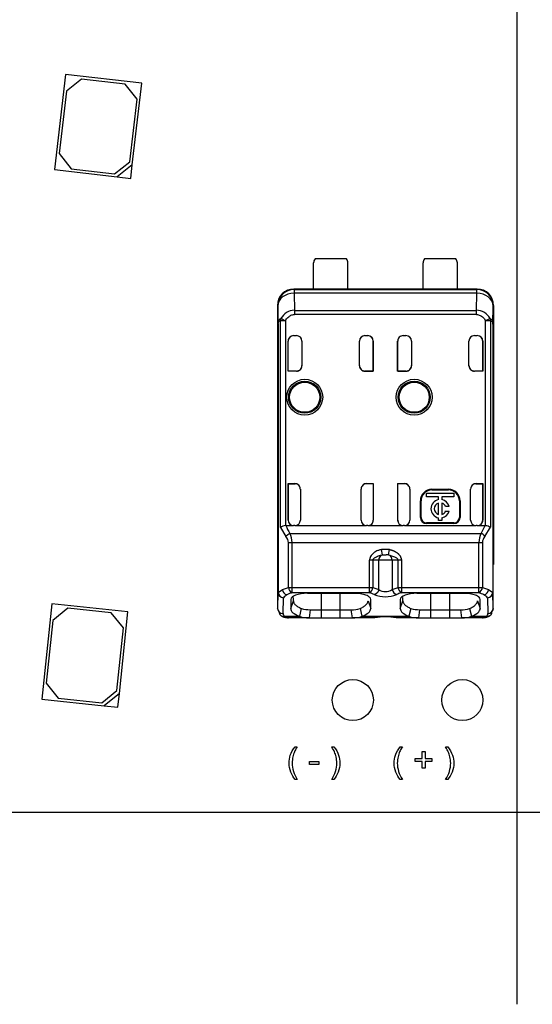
# Model space of a CAD drawing. Header units: millimetres. Extents: x 16 to 406, y 14 to 285.
# Tile 5 of 12: x 127 to 137, y 108 to 126. Entities that reach past the tile are written whole.
import ezdxf
from ezdxf.lldxf.tags import DXFTag

# ---------------------------------------------------------------- set-up
doc = ezdxf.new("R2010")
doc.units = ezdxf.units.MM
for name, color, linetype in [('4010-411-12610_S', 7, 'Continuous'), ('Default', 7, 'Continuous'), ('LED_2835', 7, 'Continuous'), ('PCB_RDLED_315_EM', 7, 'Continuous')]:
    doc.layers.add(name, color=color, linetype=linetype)
tags = doc.linetypes.add('CENTER2', pattern=[28.575, 19.05, -3.175, 3.175, -3.175]).pattern_tags.tags
tags[10:11] = [DXFTag(74, 4), DXFTag(75, 0), DXFTag(340, '0'), DXFTag(46, 0.0), DXFTag(50, 0.0), DXFTag(44, 0.0), DXFTag(45, 0.0)]
tags[8:9] = [DXFTag(74, 4), DXFTag(75, 0), DXFTag(340, '0'), DXFTag(46, 0.0), DXFTag(50, 0.0), DXFTag(44, 0.0), DXFTag(45, 0.0)]
tags[6:7] = [DXFTag(74, 4), DXFTag(75, 0), DXFTag(340, '0'), DXFTag(46, 0.0), DXFTag(50, 0.0), DXFTag(44, 0.0), DXFTag(45, 0.0)]
tags[4:5] = [DXFTag(74, 4), DXFTag(75, 0), DXFTag(340, '0'), DXFTag(46, 0.0), DXFTag(50, 0.0), DXFTag(44, 0.0), DXFTag(45, 0.0)]

# ---------------------------------------------------------------- blocks, each defined once
blk = doc.blocks.new('SEANNOT_GROUP')
at = {"layer": 'Default', "color": 7, "linetype": 'CENTER2'}
blk.add_line((136.359, 271.142), (136.359, 108.242), dxfattribs=at)
blk = doc.blocks.new('SE')
at = {"layer": '4010-411-12610_S', "color": 7, "linetype": 'Continuous'}
for p, q in [((133.247, 121.842), (132.672, 121.842)), ((135.247, 121.842), (134.672, 121.842)), ((132.647, 121.291), (132.647, 121.767)), ((133.272, 121.291), (133.272, 121.767)), ((134.647, 121.291), (134.647, 121.767)), ((135.272, 121.291), (135.272, 121.767)), ((132.284, 121.292), (132.647, 121.292)), ((132.284, 121.292), (132.284, 121.284)), ((132.292, 121.284), (132.284, 121.284)), ((132.292, 121.284), (132.292, 121.213)), ((132.292, 121.284), (135.626, 121.284)), ((132.292, 121.284), (132.292, 121.284)), ((133.272, 121.291), (132.647, 121.291)), ((133.272, 121.292), (134.647, 121.292)), ((135.272, 121.291), (134.647, 121.291)), ((135.272, 121.292), (135.634, 121.292)), ((135.626, 121.213), (135.626, 121.284)), ((135.627, 121.284), (135.626, 121.284)), ((135.627, 121.284), (135.634, 121.284)), ((135.634, 121.292), (135.634, 121.284)), ((132.293, 121.213), (132.295, 120.902)), ((135.626, 121.213), (132.293, 121.213)), ((135.623, 120.902), (135.625, 121.213)), ((131.984, 120.992), (131.984, 116.267)), ((131.992, 120.984), (131.984, 120.992)), ((131.992, 120.984), (131.996, 120.648)), ((132.295, 120.902), (135.623, 120.902)), ((132.296, 120.902), (132.296, 120.826)), ((135.623, 120.826), (135.623, 120.902)), ((135.922, 120.648), (135.926, 120.984)), ((135.934, 120.992), (135.926, 120.984)), ((135.934, 120.992), (135.934, 116.267)), ((132.049, 120.755), (132.054, 120.752)), ((132.054, 120.752), (132.131, 120.712)), ((135.623, 120.826), (132.296, 120.826)), ((135.87, 120.755), (135.787, 120.712)), ((131.996, 115.754), (131.996, 120.648)), ((131.999, 120.648), (131.996, 120.648)), ((131.999, 120.648), (131.999, 115.754)), ((132.041, 116.943), (132.041, 120.712)), ((132.131, 120.712), (132.041, 120.712)), ((132.131, 120.712), (132.131, 116.974)), ((135.877, 120.712), (135.787, 120.712)), ((135.787, 116.974), (135.787, 120.712)), ((135.877, 120.712), (135.877, 116.945)), ((135.922, 120.648), (135.92, 120.648)), ((135.92, 120.648), (135.92, 115.754)), ((135.922, 120.648), (135.922, 115.754)), ((132.281, 120.442), (132.334, 120.442)), ((133.584, 120.442), (133.637, 120.442)), ((134.281, 120.442), (134.334, 120.442)), ((135.584, 120.442), (135.637, 120.442)), ((132.181, 119.792), (132.181, 120.342)), ((132.182, 120.342), (132.181, 120.342)), ((132.182, 119.795), (132.182, 120.342)), ((132.434, 120.342), (132.434, 119.892)), ((133.484, 119.892), (133.484, 120.342)), ((133.736, 119.795), (133.736, 120.342)), ((133.737, 120.342), (133.736, 120.342)), ((133.737, 120.342), (133.737, 119.792)), ((134.181, 119.792), (134.181, 120.342)), ((134.182, 120.342), (134.181, 120.342)), ((134.182, 119.795), (134.182, 120.342)), ((134.434, 120.342), (134.434, 119.892)), ((135.484, 119.892), (135.484, 120.342)), ((135.736, 119.795), (135.736, 120.342)), ((135.737, 120.342), (135.736, 120.342)), ((135.737, 120.342), (135.737, 119.792)), ((132.182, 119.795), (132.181, 119.792)), ((132.334, 119.792), (132.181, 119.792)), ((132.334, 119.795), (132.182, 119.795)), ((132.334, 119.792), (132.334, 119.795)), ((133.584, 119.795), (133.736, 119.795)), ((133.584, 119.795), (133.584, 119.792)), ((133.737, 119.792), (133.584, 119.792)), ((133.736, 119.795), (133.737, 119.792)), ((134.182, 119.795), (134.181, 119.792)), ((134.334, 119.792), (134.181, 119.792)), ((134.182, 119.795), (134.334, 119.795)), ((134.334, 119.792), (134.334, 119.795)), ((135.736, 119.795), (135.584, 119.795)), ((135.584, 119.795), (135.584, 119.792)), ((135.737, 119.792), (135.584, 119.792)), ((135.736, 119.795), (135.737, 119.792)), ((132.181, 117.742), (132.181, 117.075)), ((132.181, 117.742), (132.304, 117.742)), ((132.182, 117.738), (132.181, 117.742)), ((132.182, 117.738), (132.307, 117.738)), ((132.182, 117.075), (132.182, 117.738)), ((132.307, 117.738), (132.304, 117.742)), ((133.611, 117.738), (133.614, 117.742)), ((133.736, 117.738), (133.611, 117.738)), ((133.614, 117.742), (133.737, 117.742)), ((133.736, 117.738), (133.737, 117.742)), ((133.736, 117.738), (133.736, 117.075)), ((133.737, 117.742), (133.737, 117.075)), ((134.181, 117.742), (134.181, 117.075)), ((134.181, 117.742), (134.304, 117.742)), ((134.182, 117.738), (134.181, 117.742)), ((134.307, 117.738), (134.182, 117.738)), ((134.182, 117.075), (134.182, 117.738)), ((134.307, 117.738), (134.304, 117.742)), ((135.61, 117.738), (135.614, 117.742)), ((135.61, 117.738), (135.736, 117.738)), ((135.614, 117.742), (135.737, 117.742)), ((135.736, 117.738), (135.737, 117.742)), ((135.736, 117.075), (135.736, 117.738)), ((135.737, 117.742), (135.737, 117.075)), ((132.404, 117.642), (132.404, 117.075)), ((133.514, 117.075), (133.514, 117.642)), ((134.404, 117.642), (134.404, 117.075)), ((134.711, 117.499), (134.711, 117.566)), ((134.711, 117.566), (135.205, 117.566)), ((134.925, 117.499), (134.711, 117.499)), ((134.809, 117.638), (135.109, 117.638)), ((134.809, 117.638), (134.809, 117.625)), ((134.809, 117.625), (135.109, 117.625)), ((134.925, 117.448), (134.925, 117.499)), ((135.205, 117.499), (134.991, 117.499)), ((134.991, 117.499), (134.991, 117.448)), ((135.109, 117.625), (135.109, 117.638)), ((135.205, 117.566), (135.205, 117.499)), ((135.514, 117.075), (135.514, 117.642)), ((134.596, 117.125), (134.596, 117.425)), ((134.609, 117.425), (134.596, 117.425)), ((134.609, 117.125), (134.609, 117.425)), ((134.925, 117.18), (134.925, 117.386)), ((134.991, 117.386), (134.991, 117.18)), ((135.121, 117.324), (135.058, 117.324)), ((135.322, 117.425), (135.309, 117.425)), ((135.309, 117.425), (135.309, 117.125)), ((135.322, 117.425), (135.322, 117.125)), ((134.596, 117.125), (134.609, 117.125)), ((135.058, 117.241), (135.121, 117.241)), ((135.309, 117.125), (135.322, 117.125)), ((132.041, 116.943), (132.141, 116.777)), ((132.14, 116.975), (132.281, 116.975)), ((132.181, 117.075), (132.182, 117.075)), ((132.304, 116.975), (132.281, 116.975)), ((132.304, 116.975), (133.614, 116.975)), ((133.637, 116.975), (133.614, 116.975)), ((133.637, 116.975), (134.281, 116.975)), ((133.736, 117.075), (133.737, 117.075)), ((134.181, 117.075), (134.182, 117.075)), ((134.304, 116.975), (134.281, 116.975)), ((134.304, 116.975), (135.614, 116.975)), ((135.209, 117.025), (134.709, 117.025)), ((134.709, 117.025), (134.709, 117.012)), ((135.209, 117.012), (134.709, 117.012)), ((134.925, 117.066), (134.925, 117.117)), ((134.991, 117.066), (134.925, 117.066)), ((134.991, 117.117), (134.991, 117.066)), ((135.209, 117.012), (135.209, 117.025)), ((135.637, 116.975), (135.614, 116.975)), ((135.637, 116.975), (135.778, 116.975)), ((135.736, 117.075), (135.737, 117.075)), ((135.777, 116.777), (135.877, 116.945)), ((135.787, 116.974), (135.778, 116.975)), ((132.213, 116.834), (135.706, 116.834)), ((132.188, 115.844), (132.188, 116.664)), ((132.251, 116.664), (132.188, 116.664)), ((135.667, 116.664), (132.251, 116.664)), ((132.251, 116.664), (132.251, 115.844)), ((135.73, 116.664), (135.667, 116.664)), ((135.667, 115.844), (135.667, 116.664)), ((135.73, 116.664), (135.73, 115.844)), ((134.03, 116.539), (133.888, 116.539)), ((133.903, 116.44), (133.888, 116.539)), ((133.903, 116.44), (133.965, 116.442)), ((133.965, 116.442), (133.973, 116.442)), ((134.015, 116.44), (134.03, 116.539)), ((134.015, 116.44), (134.127, 116.406)), ((131.984, 116.267), (131.989, 116.267)), ((131.989, 116.263), (131.989, 116.267)), ((131.989, 116.267), (131.989, 115.463)), ((133.667, 115.844), (133.667, 116.342)), ((133.73, 116.342), (133.667, 116.342)), ((133.836, 116.342), (133.73, 116.342)), ((133.73, 116.342), (133.73, 115.844)), ((133.836, 115.81), (133.836, 116.342)), ((134.082, 116.342), (133.836, 116.342)), ((134.082, 116.342), (134.082, 115.81)), ((134.188, 116.342), (134.082, 116.342)), ((134.251, 116.342), (134.188, 116.342)), ((134.188, 115.844), (134.188, 116.342)), ((134.251, 116.342), (134.251, 115.844)), ((135.929, 116.267), (135.929, 116.263)), ((135.929, 115.463), (135.929, 116.267)), ((135.929, 116.267), (135.934, 116.267)), ((131.996, 115.754), (131.989, 115.463)), ((131.996, 115.754), (131.999, 115.754)), ((131.999, 115.754), (132.076, 115.807)), ((132.076, 115.807), (132.188, 115.844)), ((132.188, 115.844), (132.251, 115.844)), ((132.251, 115.844), (133.667, 115.844)), ((132.251, 115.844), (132.251, 115.75)), ((133.667, 115.75), (132.251, 115.75)), ((133.384, 115.739), (132.534, 115.739)), ((132.784, 115.739), (132.784, 115.441)), ((133.134, 115.441), (133.134, 115.739)), ((133.667, 115.75), (133.667, 115.844)), ((133.667, 115.844), (133.73, 115.844)), ((133.73, 115.844), (133.836, 115.81)), ((134.082, 115.81), (134.188, 115.844)), ((134.188, 115.844), (134.251, 115.844)), ((134.251, 115.844), (135.667, 115.844)), ((134.251, 115.844), (134.251, 115.75)), ((135.667, 115.75), (134.251, 115.75)), ((135.384, 115.739), (134.534, 115.739)), ((134.784, 115.739), (134.784, 115.441)), ((135.134, 115.441), (135.134, 115.739)), ((135.667, 115.844), (135.73, 115.844)), ((135.667, 115.75), (135.667, 115.844)), ((135.73, 115.844), (135.842, 115.807)), ((135.842, 115.807), (135.92, 115.754)), ((135.92, 115.754), (135.922, 115.754)), ((135.929, 115.463), (135.922, 115.754)), ((132.089, 115.369), (132.096, 115.66)), ((132.229, 115.628), (132.228, 115.464)), ((132.228, 115.464), (132.278, 115.605)), ((132.278, 115.606), (132.278, 115.666)), ((133.641, 115.605), (133.69, 115.464)), ((133.691, 115.464), (133.689, 115.628)), ((134.229, 115.628), (134.228, 115.464)), ((134.228, 115.464), (134.278, 115.605)), ((134.278, 115.606), (134.278, 115.666)), ((135.641, 115.605), (135.69, 115.464)), ((135.691, 115.464), (135.689, 115.628)), ((135.822, 115.66), (135.829, 115.369)), ((132.014, 115.416), (131.989, 115.463)), ((132.014, 115.416), (132.014, 115.406)), ((132.422, 115.463), (132.386, 115.322)), ((132.584, 115.441), (132.564, 115.292)), ((132.584, 115.441), (132.784, 115.441)), ((132.784, 115.441), (132.784, 115.292)), ((132.784, 115.441), (133.134, 115.441)), ((133.134, 115.441), (133.335, 115.441)), ((133.134, 115.292), (133.134, 115.441)), ((133.355, 115.292), (133.335, 115.441)), ((133.494, 115.463), (133.53, 115.322)), ((134.422, 115.463), (134.386, 115.322)), ((134.583, 115.441), (134.564, 115.292)), ((134.583, 115.441), (134.784, 115.441)), ((134.784, 115.441), (135.134, 115.441)), ((134.784, 115.441), (134.784, 115.292)), ((135.134, 115.292), (135.134, 115.441)), ((135.134, 115.441), (135.335, 115.441)), ((135.355, 115.292), (135.335, 115.441)), ((135.494, 115.463), (135.53, 115.322)), ((135.929, 115.463), (135.904, 115.416)), ((132.109, 115.322), (132.387, 115.322)), ((132.564, 115.292), (132.187, 115.292)), ((132.564, 115.292), (132.784, 115.292)), ((132.784, 115.292), (133.134, 115.292)), ((133.134, 115.292), (133.355, 115.292)), ((133.749, 115.292), (133.355, 115.292)), ((133.531, 115.322), (134.387, 115.322)), ((133.762, 115.292), (133.749, 115.292)), ((134.169, 115.292), (134.156, 115.292)), ((134.564, 115.292), (134.17, 115.292)), ((134.564, 115.292), (134.784, 115.292)), ((134.784, 115.292), (135.134, 115.292)), ((135.134, 115.292), (135.355, 115.292)), ((135.731, 115.292), (135.355, 115.292)), ((135.531, 115.322), (135.809, 115.322))]:
    blk.add_line(p, q, dxfattribs=at)
for centre, radius in [((132.484, 119.317), 0.328), ((134.484, 119.317), 0.328), ((132.484, 119.317), 0.293), ((132.484, 119.317), 0.276), ((132.484, 119.317), 0.275), ((134.484, 119.317), 0.293), ((134.484, 119.317), 0.276), ((134.484, 119.317), 0.275)]:
    blk.add_circle(centre, radius, dxfattribs=at)
for centre, radius, start, end in [((132.772, 121.767), 0.125, 143.1301, 180), ((133.147, 121.767), 0.125, 0, 36.8699), ((134.772, 121.767), 0.125, 143.1301, 180), ((135.147, 121.767), 0.125, 0, 36.8699), ((132.292, 120.984), 0.3, 90.0044, 179.9972), ((135.626, 120.984), 0.3, 0.004, 89.9956), ((132.302, 120.612), 0.291, 91.2569, 150.5251), ((135.617, 120.612), 0.291, 29.4844, 88.8126), ((132.149, 120.716), 0.108, 158.8079, 181.9904), ((135.77, 120.716), 0.107, 357.689, 21.1832), ((132.334, 120.342), 0.1, 0, 90), ((133.584, 120.342), 0.1, 90, 180), ((134.334, 120.342), 0.1, 0, 90), ((135.584, 120.342), 0.1, 90, 180), ((134.809, 117.425), 0.213, 90, 180), ((134.809, 117.425), 0.2, 90, 180), ((135.109, 117.425), 0.213, 0, 90), ((135.109, 117.425), 0.2, 0, 90), ((134.958, 117.283), 0.169, 101.3273, 258.6727), ((134.958, 117.283), 0.108, 107.7847, 252.2153), ((134.958, 117.283), 0.169, 14.2042, 78.6727), ((134.958, 117.283), 0.108, 22.432, 72.2153), ((134.709, 117.125), 0.113, 180, 270), ((134.709, 117.125), 0.1, 180, 270), ((134.958, 117.283), 0.108, 287.7847, 337.568), ((134.958, 117.283), 0.169, 281.3273, 345.7958), ((135.209, 117.125), 0.113, 270, 360), ((135.209, 117.125), 0.1, 270, 0), ((132.155, 116.762), 0.214, 96.3279, 121.9726), ((132.789, 117.218), 0.693, 200.5133, 213.6746), ((135.129, 117.218), 0.693, 326.3247, 339.4849), ((135.754, 116.72), 0.256, 61.4654, 82.6325), ((132.006, 116.654), 0.183, 3.0093, 42.3193), ((131.837, 116.659), 0.415, 0.6971, 24.9695), ((136.077, 116.66), 0.411, 154.9096, 179.4245), ((135.628, 116.663), 0.188, 37.5468, 65.6336), ((135.91, 116.655), 0.181, 137.489, 177.1839), ((133.981, 116.108), 0.334, 84.1343, 91.3005), ((132.101, 115.763), 0.103, 185.0488, 266.9914), ((132.19, 115.824), 0.115, 188.6128, 254.6201), ((132.236, 115.558), 0.173, 116.1713, 143.8588), ((132.378, 115.301), 0.467, 105.762, 117.932), ((132.312, 115.859), 0.125, 186.8293, 240.7266), ((133.606, 115.859), 0.125, 299.2767, 353.1684), ((133.536, 115.287), 0.481, 63.0574, 74.1819), ((133.959, 116.238), 0.561, 248.5184, 291.4817), ((133.959, 115.984), 0.213, 234.702, 305.2981), ((134.197, 115.827), 0.116, 188.5939, 253.7237), ((134.312, 115.859), 0.125, 186.8284, 240.7273), ((135.606, 115.859), 0.125, 299.2716, 353.1726), ((135.54, 115.3), 0.467, 62.0828, 74.2359), ((135.728, 115.825), 0.116, 285.4661, 351.313), ((135.682, 115.558), 0.173, 36.1301, 63.8376), ((135.817, 115.763), 0.103, 273.1146, 354.8365), ((132.086, 115.466), 0.0975, 182.0087, 271.5161), ((132.097, 115.405), 0.0836, 179.2963, 278.1629), ((132.156, 115.473), 0.173, 235.1976, 270.9259), ((132.577, 116.005), 0.564, 254.1985, 270.6687), ((133.351, 115.932), 0.491, 268.1004, 287.046), ((134.577, 116.005), 0.564, 254.1984, 270.6678), ((135.351, 115.932), 0.491, 268.1011, 287.0483), ((135.755, 115.484), 0.187, 270.1952, 305.2866), ((135.832, 115.466), 0.0975, 268.4846, 357.9947), ((132.538, 115.672), 0.381, 246.7079, 273.8541), ((133.38, 115.675), 0.384, 266.2579, 293.1838), ((133.959, 114.32), 0.992, 78.5509, 101.4751), ((134.538, 115.673), 0.382, 246.7298, 273.8484), ((135.38, 115.675), 0.384, 266.2754, 293.2153)]:
    blk.add_arc(centre, radius, start, end, dxfattribs=at)
for centre, major_axis, ratio, start_param, end_param in [((132.284, 120.992), (0.212, -0.212), 0.999924, 2.356207, 3.926956), ((135.634, 120.992), (-0.212, -0.212), 0.999924, 2.35623, 3.926978), ((132.292, 120.984), (0.3, 0.003), 0.766027, 1.562157, 3.128038), ((135.626, 120.984), (0.3, -0.003), 0.766027, 0.013567, 1.579437), ((132.281, 120.342), (0.1, 0), 0.999994, 1.570796, 3.141593), ((132.282, 120.342), (0.1, 0), 0.999994, 1.57081, 3.141593), ((133.636, 120.342), (-0.1, 0), 0.999994, 3.141593, 4.712389), ((133.637, 120.342), (-0.1, 0), 0.999994, 3.141593, 4.712389), ((134.281, 120.342), (0.1, 0), 0.999994, 1.570796, 3.141593), ((134.282, 120.342), (0.1, 0), 0.999994, 1.570796, 3.141593), ((135.636, 120.342), (-0.1, 0), 0.999994, 3.141593, 4.712375), ((135.637, 120.342), (-0.1, 0), 0.999994, 3.141593, 4.712389), ((132.334, 119.895), (0, 0.1), 0.999848, 3.141592, 4.712389), ((132.334, 119.892), (0, 0.1), 0.999848, 3.141592, 4.712389), ((133.584, 119.895), (0, 0.1), 0.999848, 1.570796, 3.141593), ((133.584, 119.892), (0, 0.1), 0.999848, 1.570796, 3.141593), ((134.334, 119.895), (0, 0.1), 0.999848, 3.141592, 4.712389), ((134.334, 119.892), (0, 0.1), 0.999848, 3.141592, 4.712389), ((135.584, 119.895), (0, 0.1), 0.999848, 1.570796, 3.141601), ((135.584, 119.892), (0, 0.1), 0.999848, 1.570796, 3.141601), ((132.304, 117.642), (0.0707, -0.0707), 0.999695, 0.785246, 2.356347), ((132.307, 117.638), (0.0707, -0.0707), 0.999695, 1.570796, 2.356347), ((133.614, 117.642), (-0.0707, -0.0707), 0.999695, 3.926838, 5.497939), ((133.611, 117.638), (-0.0707, -0.0707), 0.999695, 3.926838, 4.712389), ((134.304, 117.642), (0.0707, -0.0707), 0.999695, 0.785246, 2.356347), ((134.307, 117.638), (0.0707, -0.0707), 0.999695, 1.570796, 2.356347), ((135.614, 117.642), (-0.0707, -0.0707), 0.999695, 3.926839, 5.497939), ((135.611, 117.638), (-0.0707, -0.0707), 0.999695, 3.932239, 4.712389), ((132.281, 117.075), (0.1, 0), 0.999994, 3.141593, 4.712389), ((132.282, 117.075), (0.1, 0), 0.999994, 3.141593, 4.712389), ((132.304, 117.075), (0.1, 0), 0.999848, 4.712389, 6.283185), ((133.614, 117.075), (-0.1, 0), 0.999848, 0, 1.570796), ((133.636, 117.075), (-0.1, 0), 0.999994, 1.570796, 3.141593), ((133.637, 117.075), (-0.1, 0), 0.999994, 1.570796, 3.141593), ((134.281, 117.075), (0.1, 0), 0.999994, 3.141593, 4.712389), ((134.282, 117.075), (0.1, 0), 0.999994, 3.141593, 4.712389), ((134.304, 117.075), (0.1, 0), 0.999848, 4.712389, 6.283185), ((135.614, 117.075), (-0.1, 0), 0.999848, 0, 1.570796), ((135.636, 117.075), (-0.1, 0), 0.999994, 1.570796, 3.141593), ((135.637, 117.075), (-0.1, 0), 0.999994, 1.570796, 3.141593), ((133.918, 116.342), (0, -0.1), 0.821429, 3.324107, 4.712389), ((134, 116.342), (0, 0.1), 0.821429, 4.712389, 6.100671), ((132.284, 116.267), (0.3, 0), 0.999962, 3.141593, 3.453003), ((132.096, 115.754), (0.1, -0.0024), 0.939661, 3.166998, 4.734915), ((134.557, 115.629), (-0.469, 0), 0.34202, -0.859272, -0.576897), ((135.822, 115.754), (0.1, 0.0024), 0.939661, 4.689874, 6.257729), ((132.539, 115.368), (0.45, 0), 0.34204, 3.132956, 3.443098), ((135.378, 115.368), (-0.451, 0), 0.342128, 2.840825, 3.150345), ((135.809, 115.416), (-0.074, 0.0672), 0.8975, 2.254597, 3.122934), ((135.809, 115.416), (-0.074, 0.0672), 0.8975, 3.122934, 3.932999), ((132.187, 115.392), (0, -0.1), 0.754543, 6.081998, 6.283069), ((135.731, 115.392), (0, 0.1), 0.754543, 3.141545, 3.42208)]:
    blk.add_ellipse(centre, major_axis=major_axis, ratio=ratio, start_param=start_param, end_param=end_param, dxfattribs=at)
for points, degree, knots in [([(132.049, 120.755), (132.045, 120.753), (132.036, 120.748), (132.026, 120.74), (132.016, 120.729), (132.009, 120.719), (132.003, 120.707), (131.999, 120.69), (131.996, 120.671), (131.996, 120.656), (131.996, 120.648)], 3, [0, 0, 0, 0, 0.103499, 0.29232, 0.407301, 0.532909, 0.64319, 0.751757, 0.866674, 1, 1, 1, 1]), ([(135.87, 120.755), (135.876, 120.751), (135.889, 120.744), (135.902, 120.731), (135.912, 120.715), (135.921, 120.688), (135.922, 120.662), (135.922, 120.648)], 3, [0, 0, 0, 0, 0.22116, 0.406893, 0.558337, 0.7658, 1, 1, 1, 1]), ([(131.999, 120.648), (131.999, 120.652), (131.999, 120.665), (132.002, 120.678), (132.004, 120.687), (132.007, 120.694), (132.015, 120.704), (132.026, 120.709), (132.038, 120.711), (132.041, 120.712)], 3, [0, 0, 0, 0, 0.082466, 0.249738, 0.305201, 0.359595, 0.470754, 0.837658, 1, 1, 1, 1]), ([(135.877, 120.712), (135.88, 120.711), (135.892, 120.709), (135.903, 120.704), (135.911, 120.694), (135.914, 120.687), (135.916, 120.68), (135.918, 120.669), (135.919, 120.657), (135.92, 120.65), (135.92, 120.648)], 3, [0, 0, 0, 0, 0.139359, 0.528699, 0.63957, 0.693828, 0.749169, 0.871848, 0.954914, 1, 1, 1, 1]), ([(133.888, 116.539), (133.878, 116.536), (133.849, 116.531), (133.795, 116.511), (133.734, 116.474), (133.69, 116.424), (133.674, 116.383), (133.669, 116.36), (133.668, 116.348), (133.667, 116.342)], 3, [0, 0, 0, 0, 0.100643, 0.277927, 0.536152, 0.773195, 0.8851, 0.944575, 1, 1, 1, 1]), ([(133.73, 116.342), (133.73, 116.345), (133.732, 116.352), (133.738, 116.366), (133.751, 116.382), (133.772, 116.396), (133.809, 116.416), (133.853, 116.433), (133.891, 116.438), (133.903, 116.44)], 3, [0, 0, 0, 0, 0.043186, 0.098981, 0.205363, 0.325965, 0.45185, 0.820133, 1, 1, 1, 1]), ([(134.03, 116.539), (134.124, 116.52), (134.185, 116.468), (134.245, 116.415), (134.251, 116.342)], 2, [0, 0, 0, 0.5, 0.5, 1, 1, 1]), ([(134.127, 116.406), (134.142, 116.398), (134.157, 116.389), (134.18, 116.368), (134.188, 116.355), (134.188, 116.342)], 3, [0, 0, 0, 0, 0.5, 0.5, 1, 1, 1, 1]), ([(132.534, 115.74), (132.456, 115.74), (132.375, 115.728), (132.262, 115.687), (132.231, 115.657), (132.229, 115.629)], 3, [0, 0, 0, 0, 0.5, 0.5, 1, 1, 1, 1]), ([(133.689, 115.628), (133.689, 115.642), (133.683, 115.655), (133.654, 115.682), (133.632, 115.695), (133.574, 115.716), (133.539, 115.725), (133.463, 115.737), (133.423, 115.739), (133.384, 115.739)], 3, [0, 0, 0, 0, 0.25, 0.25, 0.5, 0.5, 0.75, 0.75, 1, 1, 1, 1]), ([(134.534, 115.74), (134.456, 115.74), (134.375, 115.728), (134.262, 115.687), (134.231, 115.657), (134.229, 115.629)], 3, [0, 0, 0, 0, 0.5, 0.5, 1, 1, 1, 1]), ([(135.689, 115.628), (135.689, 115.642), (135.683, 115.655), (135.654, 115.682), (135.632, 115.695), (135.574, 115.716), (135.539, 115.725), (135.463, 115.737), (135.423, 115.739), (135.384, 115.739)], 3, [0, 0, 0, 0, 0.25, 0.25, 0.5, 0.5, 0.75, 0.75, 1, 1, 1, 1]), ([(132.278, 115.605), (132.278, 115.599), (132.279, 115.585), (132.286, 115.566), (132.298, 115.547), (132.32, 115.523), (132.358, 115.494), (132.402, 115.473), (132.423, 115.463)], 3, [0, 0, 0, 0, 0.129424, 0.256929, 0.382523, 0.506216, 0.751084, 1, 1, 1, 1]), ([(133.495, 115.463), (133.505, 115.468), (133.528, 115.478), (133.558, 115.495), (133.585, 115.514), (133.608, 115.535), (133.626, 115.557), (133.638, 115.58), (133.64, 115.597), (133.64, 115.605)], 3, [0, 0, 0, 0, 0.119189, 0.246257, 0.381214, 0.524065, 0.674813, 0.833458, 1, 1, 1, 1]), ([(134.278, 115.605), (134.278, 115.599), (134.279, 115.585), (134.286, 115.566), (134.298, 115.547), (134.32, 115.523), (134.358, 115.494), (134.402, 115.473), (134.423, 115.463)], 3, [0, 0, 0, 0, 0.129424, 0.256929, 0.382523, 0.506216, 0.751084, 1, 1, 1, 1]), ([(135.495, 115.463), (135.505, 115.468), (135.528, 115.478), (135.558, 115.495), (135.585, 115.514), (135.608, 115.535), (135.626, 115.557), (135.638, 115.58), (135.64, 115.597), (135.64, 115.605)], 3, [0, 0, 0, 0, 0.119175, 0.246235, 0.381187, 0.524038, 0.67479, 0.833445, 1, 1, 1, 1]), ([(135.809, 115.322), (135.805, 115.318), (135.797, 115.308), (135.781, 115.299), (135.759, 115.293), (135.741, 115.292), (135.731, 115.292)], 3, [0, 0, 0, 0, 0.227998, 0.471255, 0.728745, 1, 1, 1, 1])]:
    blk.add_open_spline(points, degree=degree, knots=knots, dxfattribs=at)
for points in [[(132.131, 120.712), (132.145, 120.737), (132.177, 120.779), (132.232, 120.816), (132.273, 120.825), (132.296, 120.826)], [(135.623, 120.826), (135.645, 120.825), (135.688, 120.815), (135.743, 120.778), (135.773, 120.736), (135.787, 120.712)], [(132.228, 115.464), (132.228, 115.409), (132.286, 115.36), (132.387, 115.322)], [(133.531, 115.322), (133.634, 115.36), (133.69, 115.408), (133.69, 115.464)], [(134.228, 115.464), (134.228, 115.409), (134.286, 115.36), (134.387, 115.322)], [(135.531, 115.322), (135.634, 115.36), (135.69, 115.408), (135.69, 115.464)], [(132.187, 115.292), (132.151, 115.292), (132.125, 115.3), (132.109, 115.322)]]:
    blk.add_open_spline(points, degree=3, dxfattribs=at)
for points, weights in [([(132.141, 116.777), (132.158, 116.8), (132.184, 116.821), (132.213, 116.834)], [1.03238197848, 0.973672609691, 0.994794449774, 1.09574749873]), ([(133.836, 115.81), (133.828, 115.762), (133.795, 115.725), (133.754, 115.716)], [1.12803189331, 0.957317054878, 0.957322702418, 1.12804883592])]:
    blk.add_rational_spline(points, weights, degree=3, dxfattribs=at)
at = {"layer": 'LED_2835', "color": 7, "linetype": 'Continuous'}
for p, q in [((128.117, 125.208), (127.914, 123.469)), ((129.508, 125.045), (128.117, 125.208)), ((128.409, 125.123), (128.132, 124.904)), ((129.204, 125.03), (128.409, 125.123)), ((129.423, 124.753), (129.204, 125.03)), ((129.334, 123.555), (129.508, 125.045)), ((128.132, 124.904), (127.998, 123.762)), ((129.29, 123.611), (129.423, 124.753)), ((127.998, 123.762), (128.218, 123.484)), ((129.012, 123.391), (129.29, 123.611)), ((127.914, 123.469), (129.056, 123.336)), ((128.218, 123.484), (129.012, 123.391)), ((129.334, 123.555), (129.056, 123.336)), ((129.305, 123.307), (129.334, 123.555)), ((129.056, 123.336), (129.305, 123.307)), ((127.862, 115.549), (127.68, 113.808)), ((129.255, 115.403), (127.862, 115.549)), ((128.156, 115.468), (127.881, 115.245)), ((128.951, 115.384), (128.156, 115.468)), ((129.174, 115.109), (128.951, 115.384)), ((129.098, 113.911), (129.255, 115.403)), ((127.881, 115.245), (127.761, 114.102)), ((129.054, 113.966), (129.174, 115.109)), ((127.761, 114.102), (127.983, 113.827)), ((128.779, 113.743), (129.054, 113.966)), ((129.098, 113.911), (128.823, 113.688)), ((129.072, 113.662), (129.098, 113.911)), ((127.68, 113.808), (128.823, 113.688)), ((127.983, 113.827), (128.779, 113.743)), ((128.823, 113.688), (129.072, 113.662))]:
    blk.add_line(p, q, dxfattribs=at)
at = {"layer": 'PCB_RDLED_315_EM', "color": 7, "linetype": 'Continuous'}
for p, q in [((132.308, 112.942), (132.348, 112.942)), ((132.977, 112.942), (133.017, 112.942)), ((134.228, 112.942), (134.268, 112.942)), ((134.629, 112.727), (134.629, 112.853)), ((134.629, 112.853), (134.682, 112.853)), ((134.682, 112.853), (134.682, 112.727)), ((135.057, 112.942), (135.097, 112.942)), ((132.569, 112.614), (132.569, 112.671)), ((132.569, 112.671), (132.743, 112.671)), ((132.743, 112.671), (132.743, 112.614)), ((134.503, 112.674), (134.503, 112.727)), ((134.503, 112.727), (134.629, 112.727)), ((134.629, 112.674), (134.503, 112.674)), ((134.629, 112.548), (134.629, 112.674)), ((134.682, 112.727), (134.808, 112.727)), ((134.808, 112.674), (134.682, 112.674)), ((134.682, 112.674), (134.682, 112.548)), ((134.808, 112.727), (134.808, 112.674)), ((132.743, 112.614), (132.569, 112.614)), ((134.682, 112.548), (134.629, 112.548)), ((132.348, 112.342), (132.308, 112.342)), ((133.017, 112.342), (132.977, 112.342)), ((134.268, 112.342), (134.228, 112.342)), ((135.097, 112.342), (135.057, 112.342)), ((147.556, 111.742), (125.163, 111.742))]:
    blk.add_line(p, q, dxfattribs=at)
for centre in [(133.363, 113.792), (135.363, 113.792)]:
    blk.add_circle(centre, 0.375, dxfattribs=at)
for points, knots in [([(132.308, 112.342), (132.277, 112.381), (132.251, 112.427), (132.208, 112.532), (132.198, 112.586), (132.198, 112.692), (132.206, 112.739), (132.221, 112.785), (132.24, 112.837), (132.269, 112.89), (132.308, 112.942)], [0, 0, 0, 0, 0.251432, 0.251432, 0.502863, 0.502863, 0.723036, 0.723036, 0.723036, 1, 1, 1, 1]), ([(132.348, 112.942), (132.323, 112.899), (132.306, 112.867), (132.298, 112.849), (132.286, 112.82), (132.276, 112.79), (132.269, 112.759), (132.26, 112.72), (132.256, 112.681), (132.256, 112.542), (132.286, 112.442), (132.348, 112.342)], [0, 0, 0, 0, 0.165112, 0.165112, 0.165112, 0.314124, 0.314124, 0.314124, 0.507307, 0.507307, 1, 1, 1, 1]), ([(132.977, 112.342), (133.039, 112.442), (133.07, 112.542), (133.07, 112.681), (133.065, 112.72), (133.056, 112.758), (133.049, 112.789), (133.04, 112.819), (133.027, 112.848), (133.019, 112.867), (133.002, 112.898), (132.977, 112.942)], [0, 0, 0, 0, 0.492697, 0.492697, 0.684384, 0.684384, 0.684384, 0.833404, 0.833404, 0.833404, 1, 1, 1, 1]), ([(133.017, 112.942), (133.056, 112.89), (133.085, 112.837), (133.104, 112.785), (133.12, 112.739), (133.128, 112.692), (133.128, 112.586), (133.117, 112.532), (133.095, 112.479), (133.074, 112.427), (133.048, 112.381), (133.017, 112.342)], [0, 0, 0, 0, 0.276789, 0.276789, 0.276789, 0.5008, 0.5008, 0.756615, 0.756615, 0.756615, 1, 1, 1, 1]), ([(134.228, 112.342), (134.197, 112.381), (134.171, 112.427), (134.128, 112.532), (134.117, 112.586), (134.117, 112.692), (134.125, 112.739), (134.141, 112.785), (134.16, 112.837), (134.189, 112.89), (134.228, 112.942)], [0, 0, 0, 0, 0.251432, 0.251432, 0.502863, 0.502863, 0.723036, 0.723036, 0.723036, 1, 1, 1, 1]), ([(134.268, 112.942), (134.243, 112.899), (134.226, 112.867), (134.218, 112.849), (134.206, 112.82), (134.196, 112.79), (134.189, 112.759), (134.18, 112.72), (134.175, 112.681), (134.175, 112.542), (134.206, 112.442), (134.268, 112.342)], [0, 0, 0, 0, 0.165112, 0.165112, 0.165112, 0.314124, 0.314124, 0.314124, 0.507307, 0.507307, 1, 1, 1, 1]), ([(135.057, 112.342), (135.119, 112.442), (135.15, 112.542), (135.15, 112.681), (135.145, 112.72), (135.136, 112.758), (135.129, 112.789), (135.12, 112.819), (135.107, 112.848), (135.099, 112.867), (135.082, 112.898), (135.057, 112.942)], [0, 0, 0, 0, 0.492789, 0.492789, 0.684512, 0.684512, 0.684512, 0.833378, 0.833378, 0.833378, 1, 1, 1, 1]), ([(135.097, 112.942), (135.136, 112.89), (135.165, 112.837), (135.184, 112.785), (135.2, 112.739), (135.208, 112.692), (135.208, 112.586), (135.197, 112.532), (135.176, 112.479), (135.154, 112.427), (135.128, 112.381), (135.097, 112.342)], [0, 0, 0, 0, 0.276859, 0.276859, 0.276859, 0.500765, 0.500765, 0.75646, 0.75646, 0.75646, 1, 1, 1, 1])]:
    blk.add_open_spline(points, degree=3, knots=knots, dxfattribs=at)

msp = doc.modelspace()

# ---------------------------------------------------------------- block references
at = {"layer": 'Default'}
for name in ['SEANNOT_GROUP', 'SE']:
    msp.add_blockref(name, (0, 0), dxfattribs=at)

doc.saveas('drawing.dxf')
